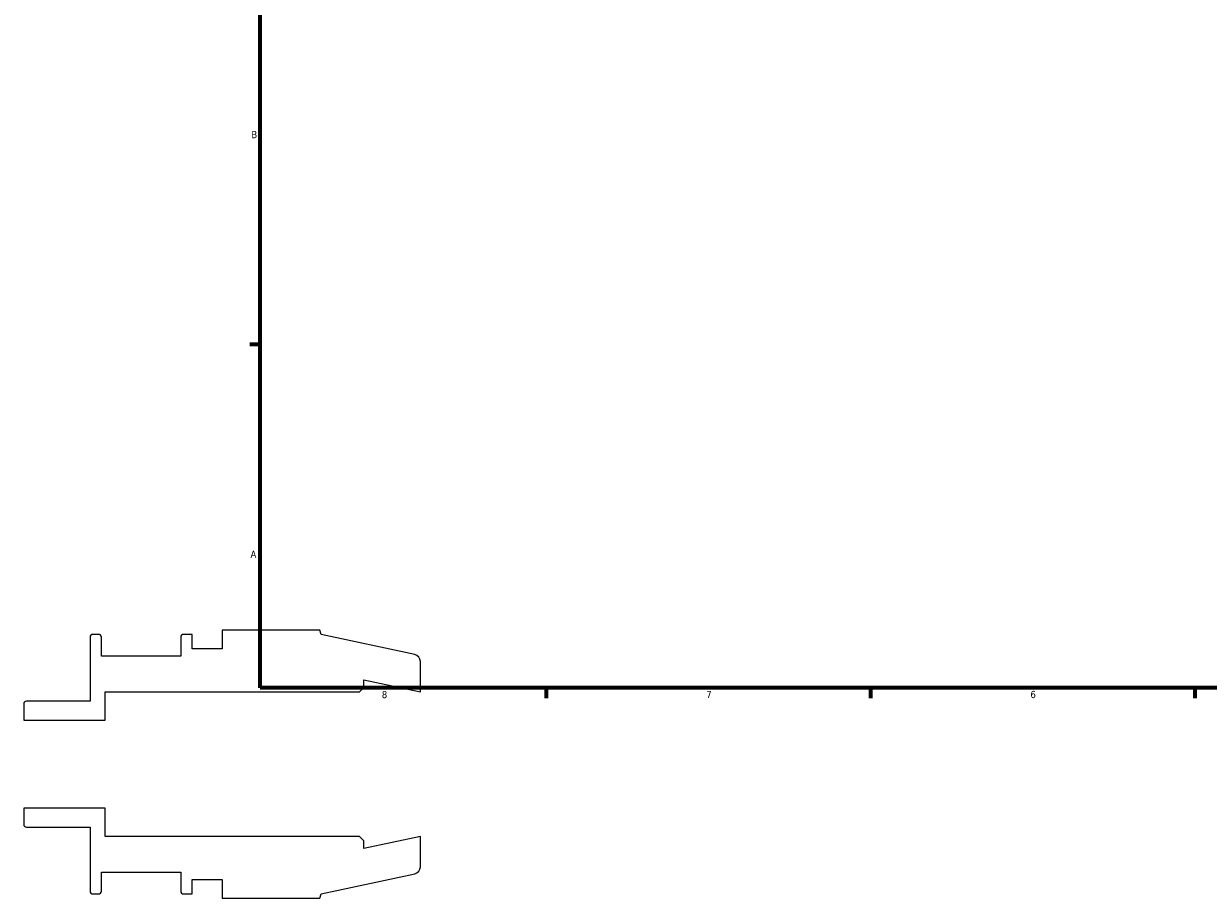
# Model space of a CAD drawing. Header units: inches. Extents: x -2.6 to 38.2, y -5.2 to 26.6.
# Tile 1 of 6: x -2.6 to 12.9, y -1.8 to 9.7. Entities that reach past the tile are written whole.
import ezdxf

# ---------------------------------------------------------------- set-up
doc = ezdxf.new("R2010")
doc.units = ezdxf.units.IN
doc.header["$MEASUREMENT"] = 0
doc.layers.add('Border (ANSI)', color=7, linetype='Continuous', lineweight=70)
doc.styles.add('Note Text (ANSI)', font='tahoma.ttf')

# ---------------------------------------------------------------- blocks, each defined once
blk = doc.blocks.new('Borders Default Border')
at = {"layer": 'Border (ANSI)'}
for p, q in [((0.5, 5.5), (0.366, 5.5)), ((4.25, 1), (4.25, 0.866)), ((8.5, 1), (8.5, 0.866)), ((12.75, 1), (12.75, 0.866))]:
    blk.add_line(p, q, dxfattribs=at)
at = {"layer": 'Border (ANSI)', "flags": 128}
blk.add_lwpolyline([(0.5, 1), (0.5, 21), (33.5, 21), (33.5, 1), (0.5, 1)], dxfattribs=at)
at = {"layer": 'Border (ANSI)', "color": 5, "true_color": 0x0000ff, "char_height": 0.0945, "attachment_point": 7, "style": 'Note Text (ANSI)'}
for s, insert in [('B', (0.384, 8.203)), ('A', (0.373, 2.703)), ('8', (2.094, 0.863)), ('7', (6.346, 0.866)), ('6', (10.595, 0.864))]:
    blk.add_mtext(s, dxfattribs=dict(at, insert=insert))

msp = doc.modelspace()

# ---------------------------------------------------------------- linework, layer by layer
for p, q in [((1.28, 1.758), (0, 1.758)), ((0, 1.758), (0, 1.512)), ((1.3, 1.697), (1.28, 1.758)), ((-1.73, 1.663), (-1.73, 0.825)), ((-1.619, 1.701), (-1.692, 1.701)), ((-1.581, 1.417), (-1.581, 1.663)), ((-0.541, 1.663), (-0.541, 1.417)), ((-0.393, 1.701), (-0.504, 1.701)), ((-0.393, 1.512), (-0.393, 1.701)), ((2.525, 1.436), (1.3, 1.697)), ((-0.541, 1.417), (-1.581, 1.417)), ((0, 1.512), (-0.393, 1.512)), ((2.6, 0.947), (2.6, 1.344)), ((1.857, 1.004), (1.857, 1.105)), ((1.857, 1.105), (2.6, 0.947)), ((-1.53, 0.577), (-1.53, 0.947)), ((-1.53, 0.947), (1.8, 0.947)), ((1.8, 0.947), (1.857, 1.004)), ((-2.6, 0.787), (-2.6, 0.577)), ((-1.73, 0.825), (-2.562, 0.825)), ((-2.6, 0.577), (-1.53, 0.577)), ((-1.53, -0.577), (-2.6, -0.577)), ((-2.6, -0.577), (-2.6, -0.787)), ((-1.53, -0.947), (-1.53, -0.577)), ((-2.562, -0.825), (-1.73, -0.825)), ((-1.73, -0.825), (-1.73, -1.663)), ((1.8, -0.947), (-1.53, -0.947)), ((1.857, -1.004), (1.8, -0.947)), ((2.6, -0.947), (1.857, -1.105)), ((1.857, -1.105), (1.857, -1.004)), ((2.6, -1.344), (2.6, -0.947)), ((-1.581, -1.663), (-1.581, -1.417)), ((-1.581, -1.417), (-0.541, -1.417)), ((-0.541, -1.417), (-0.541, -1.663)), ((-0.393, -1.701), (-0.393, -1.512)), ((-0.393, -1.512), (0, -1.512)), ((0, -1.512), (0, -1.758)), ((1.3, -1.697), (2.525, -1.436)), ((-1.692, -1.701), (-1.619, -1.701)), ((-0.504, -1.701), (-0.393, -1.701)), ((1.28, -1.758), (1.3, -1.697)), ((0, -1.758), (1.28, -1.758))]:
    msp.add_line(p, q)
for centre, major_axis, end_param in [((-1.692, 1.663), (-0.0379, 0), 6.283185), ((-1.619, 1.663), (0, 0.0379), 6.283185), ((-0.504, 1.663), (-0.0379, 0), 6.283185), ((2.505, 1.344), (0, 0.0947), 6.073746), ((-2.562, 0.787), (-0.0379, 0), 6.283185), ((-2.562, -0.787), (0, -0.0379), 6.283185), ((2.505, -1.344), (0.0926, 0.0197), 6.073746), ((-1.692, -1.663), (0, -0.0379), 6.283185), ((-1.619, -1.663), (0.0379, 0), 6.283185), ((-0.504, -1.663), (0, -0.0379), 6.283185)]:
    msp.add_ellipse(centre, major_axis=major_axis, ratio=1, start_param=4.712389, end_param=end_param)

# ---------------------------------------------------------------- block references
msp.add_blockref('Borders Default Border', (0, 0))

doc.saveas('drawing.dxf')
